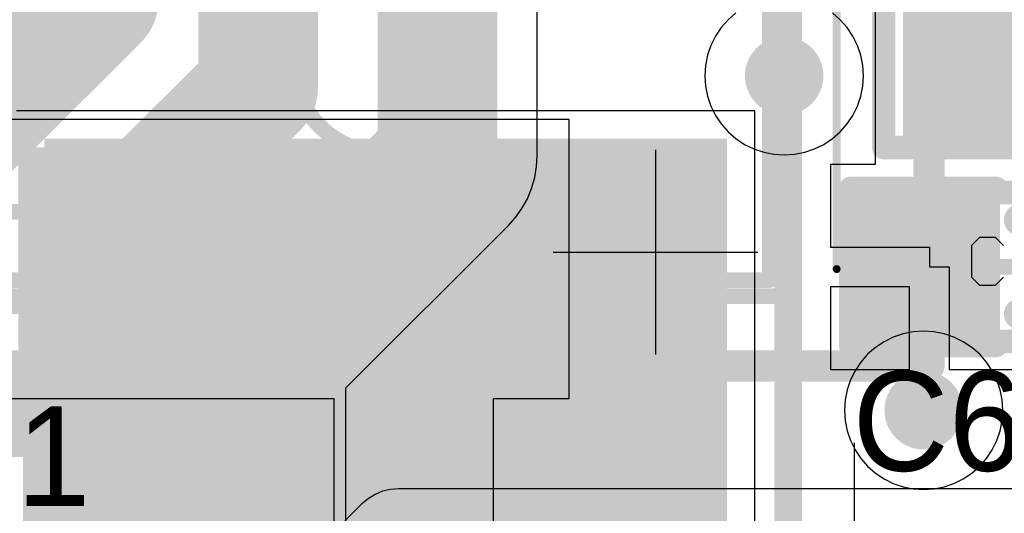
# Model space of a CAD drawing. Header units: millimetres. Extents: x 0 to 154, y -22 to 67.
# Tile 51 of 116: x 10.34 to 16.62, y 16.39 to 19.53. Entities that reach past the tile are written whole.
import ezdxf

# ---------------------------------------------------------------- set-up
doc = ezdxf.new("R2010")
doc.units = ezdxf.units.MM
for name, color, linetype in [('BottomLayer', 5, 'Continuous'), ('BottomOverlay', 54, 'Continuous'), ('BottomPaste', 16, 'Continuous'), ('BottomSolder', 6, 'Continuous'), ('Mechanical13', 56, 'Continuous'), ('Mechanical15', 56, 'Continuous'), ('Mechanical3', 76, 'Continuous'), ('Mechanical7', 56, 'Continuous'), ('Mechanical8', 56, 'Continuous'), ('MidLayer1', 16, 'Continuous'), ('MidLayer2', 76, 'Continuous'), ('MultiLayer', 9, 'Continuous'), ('TopLayer', 1, 'Continuous'), ('TopOverlay', 2, 'Continuous'), ('TopPaste', 8, 'Continuous'), ('TopSolder', 216, 'Continuous'), ('ViaHoleLayer', 16, 'Continuous')]:
    doc.layers.add(name, color=color, linetype=linetype)

# ---------------------------------------------------------------- blocks, each defined once
blk = doc.blocks.new('L_KLS5_CR2032_23_B1_B_25')
at = {"layer": 'BottomLayer'}
blk.add_solid([(-16.25, -2.1), (-13.05, -2.1), (-16.25, 2.1), (-13.05, 2.1)], dxfattribs=at)
at = {"layer": 'BottomOverlay'}
blk.add_line((-16.1, -2.9887), (-14.9151, -2.9887), dxfattribs=at)
at = {"layer": 'BottomOverlay', "const_width": 0.2}
for points in [[(-14.4235, 3.4625), (-14.4235, 1.9638)], [(-14.4235, -1.9637), (-14.4235, -3.4624)], [(-14.4235, -3.4624), (-11.2298, -3.4624)]]:
    blk.add_lwpolyline(points, dxfattribs=at)
at = {"layer": 'BottomOverlay', "const_width": 0.1}
for points in [[(-14.4735, 1.9638, 1), (-14.3735, 1.9638, 1)], [(-14.4735, -1.9637, 1), (-14.3735, -1.9637, 1)], [(-14.4735, -3.4624, 1), (-14.3735, -3.4624, 1)], [(-14.4735, -3.4624, 1), (-14.3735, -3.4624, 1)]]:
    blk.add_lwpolyline(points, format="xyb", close=True, dxfattribs=at)
at = {"layer": 'BottomPaste'}
blk.add_solid([(-16.25, -2.1), (-13.05, -2.1), (-16.25, 2.1), (-13.05, 2.1)], dxfattribs=at)
at = {"layer": 'BottomSolder'}
blk.add_solid([(-16.3262, -2.1762), (-12.9738, -2.1762), (-16.3262, 2.1762), (-12.9738, 2.1762)], dxfattribs=at)
at = {"layer": 'Mechanical8', "const_width": 0.1}
for points in [[(-14.4235, 3.4625), (-14.4235, 1.9638)], [(-13.9791, 2.5426), (-13.9791, 1.9638)], [(-13.8757, 2.4496), (-13.8757, -2.4495)], [(-14.4235, 1.9638), (-13.8757, 1.9638)], [(-15.8705, 1.9018), (-13.8757, 1.9018)], [(-15.8705, -1.9017), (-13.8757, -1.9017)], [(-14.4235, -1.9637), (-13.8757, -1.9637)], [(-14.4235, -1.9637), (-14.4235, -3.4624)], [(-13.9791, -1.9637), (-13.9791, -2.5425)], [(-13.8757, -2.4495), (-10.9611, -2.4495)], [(-14.4235, -2.5425), (-9.8758, -2.5425)], [(-14.4235, -3.4624), (-11.2298, -3.4624)], [(-14.1754, -3.4624), (-9.8758, -3.4624)]]:
    blk.add_lwpolyline(points, dxfattribs=at)
at = {"layer": 'Mechanical8'}
for points, const_width in [([(-14.4485, 1.9638, 1), (-14.3985, 1.9638, 1)], 0.05), ([(-14.4485, 1.9638, 1), (-14.3985, 1.9638, 1)], 0.05), ([(-14.0041, 1.9638, 1), (-13.9541, 1.9638, 1)], 0.05), ([(-13.9007, 1.9638, 1), (-13.8507, 1.9638, 1)], 0.05), ([(-13.9007, 1.9018, 1), (-13.8507, 1.9018, 1)], 0.05), ([(-11.8813, 0, 1), (-13.0687, 0, 1)], 0.1), ([(-13.0937, 0, 1), (-13.0437, 0, 1)], 0.05), ([(-13.9007, -1.9017, 1), (-13.8507, -1.9017, 1)], 0.05), ([(-14.4485, -1.9637, 1), (-14.3985, -1.9637, 1)], 0.05), ([(-14.4485, -1.9637, 1), (-14.3985, -1.9637, 1)], 0.05), ([(-14.0041, -1.9637, 1), (-13.9541, -1.9637, 1)], 0.05), ([(-13.9007, -1.9637, 1), (-13.8507, -1.9637, 1)], 0.05), ([(-13.9007, -2.4495, 1), (-13.8507, -2.4495, 1)], 0.05), ([(-13.9007, -2.4495, 1), (-13.8507, -2.4495, 1)], 0.05), ([(-14.4485, -2.5425, 1), (-14.3985, -2.5425, 1)], 0.05), ([(-14.0041, -2.5425, 1), (-13.9541, -2.5425, 1)], 0.05), ([(-14.4485, -3.4624, 1), (-14.3985, -3.4624, 1)], 0.05), ([(-14.4485, -3.4624, 1), (-14.3985, -3.4624, 1)], 0.05), ([(-14.2004, -3.4624, 1), (-14.1504, -3.4624, 1)], 0.05)]:
    blk.add_lwpolyline(points, format="xyb", close=True, dxfattribs=dict(at, const_width=const_width))
blk = doc.blocks.new('TY_NR3015_192')
at = {"layer": 'Mechanical13', "const_width": 0.1}
for points in [[(-1.55, -1.55), (-1.55, 1.55)], [(1.55, 1.55), (-1.55, 1.55)], [(1.55, -1.55), (1.55, 1.55)], [(1.55, -1.55), (-1.55, -1.55)]]:
    blk.add_lwpolyline(points, dxfattribs=at)
at = {"layer": 'Mechanical13', "const_width": 0.05}
for points in [[(-1.575, 1.55, 1), (-1.525, 1.55, 1)], [(-1.575, 1.55, 1), (-1.525, 1.55, 1)], [(1.525, 1.55, 1), (1.575, 1.55, 1)], [(1.525, 1.55, 1), (1.575, 1.55, 1)], [(-1.575, -1.55, 1), (-1.525, -1.55, 1)], [(-1.575, -1.55, 1), (-1.525, -1.55, 1)], [(1.525, -1.55, 1), (1.575, -1.55, 1)], [(1.525, -1.55, 1), (1.575, -1.55, 1)]]:
    blk.add_lwpolyline(points, format="xyb", close=True, dxfattribs=at)
at = {"layer": 'Mechanical15'}
for points, const_width in [([(-2.325, -1.85), (-2.325, 1.85)], 0.05), ([(2.325, 1.85), (-2.325, 1.85)], 0.05), ([(2.325, -1.85), (2.325, 1.85)], 0.05), ([(0, -0.5), (0, 0.5)], 0.1), ([(0.5, 0), (-0.5, 0)], 0.1), ([(2.325, -1.85), (-2.325, -1.85)], 0.05)]:
    blk.add_lwpolyline(points, dxfattribs=dict(at, const_width=const_width))
for points, const_width in [([(-2.3375, 1.85, 1), (-2.3125, 1.85, 1)], 0.025), ([(-2.3375, 1.85, 1), (-2.3125, 1.85, 1)], 0.025), ([(2.3125, 1.85, 1), (2.3375, 1.85, 1)], 0.025), ([(2.3125, 1.85, 1), (2.3375, 1.85, 1)], 0.025), ([(-0.025, 0.5, 1), (0.025, 0.5, 1)], 0.05), ([(-0.525, 0, 1), (-0.475, 0, 1)], 0.05), ([(0.475, 0, 1), (0.525, 0, 1)], 0.05), ([(-0.025, -0.5, 1), (0.025, -0.5, 1)], 0.05), ([(-2.3375, -1.85, 1), (-2.3125, -1.85, 1)], 0.025), ([(-2.3375, -1.85, 1), (-2.3125, -1.85, 1)], 0.025), ([(2.3125, -1.85, 1), (2.3375, -1.85, 1)], 0.025), ([(2.3125, -1.85, 1), (2.3375, -1.85, 1)], 0.025)]:
    blk.add_lwpolyline(points, format="xyb", close=True, dxfattribs=dict(at, const_width=const_width))
at = {"layer": 'Mechanical7'}
for p, q in [((-0.2285, 0.3808), (-0.165, 0.2538)), ((0.0254, 0.3808), (-0.038, 0.3173)), ((0.0889, 0.3808), (0.0254, 0.3808)), ((0.1524, 0.3173), (0.0889, 0.3808)), ((-0.038, 0.3173), (-0.038, 0.1269)), ((0.1524, 0.1904), (0.1524, 0.3173)), ((-0.165, 0.2538), (-0.038, 0.1269)), ((0.0889, 0.1269), (0.1524, 0.1904)), ((-0.038, 0.1269), (0.0889, 0.1269)), ((0.1524, -0.254), (0.1524, -0.0001)), ((-0.2285, -0.254), (0.1524, -0.254))]:
    blk.add_line(p, q, dxfattribs=at)
at = {"layer": 'TopLayer'}
for points in [[(-0.7, -1.35), (-0.7, 1.35), (-1.5, -1.35), (-1.5, 1.35)], [(1.5, -1.35), (1.5, 1.35), (0.7, -1.35), (0.7, 1.35)]]:
    blk.add_solid(points, dxfattribs=at)
at = {"layer": 'TopOverlay'}
for points, const_width in [([(-1.95, 1.7, 1), (-2.05, 1.7, 1)], 0.1), ([(-2.075, 1.7, 1), (-2.025, 1.7, 1)], 0.05), ([(-1.975, 1.7, 1), (-1.925, 1.7, 1)], 0.05), ([(-1.5875, 1.55, 1), (-1.5125, 1.55, 1)], 0.075), ([(-1.5875, 1.55, 1), (-1.5125, 1.55, 1)], 0.075), ([(1.5125, 1.55, 1), (1.5875, 1.55, 1)], 0.075), ([(1.5125, 1.55, 1), (1.5875, 1.55, 1)], 0.075), ([(-1.5875, -1.55, 1), (-1.5125, -1.55, 1)], 0.075), ([(-1.5875, -1.55, 1), (-1.5125, -1.55, 1)], 0.075), ([(1.5125, -1.55, 1), (1.5875, -1.55, 1)], 0.075), ([(1.5125, -1.55, 1), (1.5875, -1.55, 1)], 0.075)]:
    blk.add_lwpolyline(points, format="xyb", close=True, dxfattribs=dict(at, const_width=const_width))
at = {"layer": 'TopOverlay', "const_width": 0.15}
for points in [[(-1.55, -1.55), (-1.55, 1.55)], [(1.55, 1.55), (-1.55, 1.55)], [(1.55, -1.55), (1.55, 1.55)], [(1.55, -1.55), (-1.55, -1.55)]]:
    blk.add_lwpolyline(points, dxfattribs=at)
at = {"layer": 'TopPaste'}
for points in [[(-0.7, -1.35), (-0.7, 1.35), (-1.5, -1.35), (-1.5, 1.35)], [(1.5, -1.35), (1.5, 1.35), (0.7, -1.35), (0.7, 1.35)]]:
    blk.add_solid(points, dxfattribs=at)
at = {"layer": 'TopSolder'}
for points in [[(-0.6238, -1.4262), (-0.6238, 1.4262), (-1.5762, -1.4262), (-1.5762, 1.4262)], [(1.5762, -1.4262), (1.5762, 1.4262), (0.6238, -1.4262), (0.6238, 1.4262)]]:
    blk.add_solid(points, dxfattribs=at)
blk = doc.blocks.new('CAPC1608X06L_196')
at = {"layer": 'Mechanical15', "const_width": 0.1}
for points in [[(-1.175, -0.5), (-1.175, 0.5)], [(-1.175, 0.5), (1.175, 0.5)], [(1.175, -0.5), (1.175, 0.5)], [(0, -0.45), (0, 0.45)], [(-0.45, 0), (0.45, 0)], [(-1.175, -0.5), (1.175, -0.5)]]:
    blk.add_lwpolyline(points, dxfattribs=at)
at = {"layer": 'Mechanical15', "const_width": 0.05}
for points in [[(-1.2, 0.5, 1), (-1.15, 0.5, 1)], [(-1.2, 0.5, 1), (-1.15, 0.5, 1)], [(1.15, 0.5, 1), (1.2, 0.5, 1)], [(1.15, 0.5, 1), (1.2, 0.5, 1)], [(-0.025, 0.45, 1), (0.025, 0.45, 1)], [(-0.475, 0, 1), (-0.425, 0, 1)], [(0.425, 0, 1), (0.475, 0, 1)], [(-0.025, -0.45, 1), (0.025, -0.45, 1)], [(-1.2, -0.5, 1), (-1.15, -0.5, 1)], [(-1.2, -0.5, 1), (-1.15, -0.5, 1)], [(1.15, -0.5, 1), (1.2, -0.5, 1)], [(1.15, -0.5, 1), (1.2, -0.5, 1)]]:
    blk.add_lwpolyline(points, format="xyb", close=True, dxfattribs=at)
at = {"layer": 'Mechanical7'}
for p, q in [((-0.3548, 0.1885), (-0.4055, 0.1377)), ((-0.2532, 0.1885), (-0.3548, 0.1885)), ((-0.2024, 0.1377), (-0.2532, 0.1885)), ((0.1023, 0.1885), (0.0007, 0.1377)), ((0.2039, 0.1377), (0.2546, 0.1885)), ((0.2546, 0.1885), (0.3562, 0.1885)), ((0.3562, 0.1885), (0.407, 0.1377)), ((-0.4055, 0.1377), (-0.4055, -0.0654)), ((0.0007, 0.1377), (-0.1008, 0.0361)), ((0.407, 0.1377), (0.407, 0.0869)), ((0.407, 0.0869), (0.3562, 0.0361)), ((-0.1008, 0.0361), (-0.1008, -0.0654)), ((0.0515, 0.0361), (-0.1008, 0.0361)), ((0.1023, -0.0147), (0.0515, 0.0361)), ((0.3562, 0.0361), (0.3054, 0.0361)), ((0.3054, 0.0361), (0.3562, 0.0361)), ((0.3562, 0.0361), (0.407, -0.0147)), ((0.1023, -0.0654), (0.1023, -0.0147)), ((0.407, -0.0147), (0.407, -0.0654)), ((-0.4055, -0.0654), (-0.3548, -0.1162)), ((-0.3548, -0.1162), (-0.2532, -0.1162)), ((-0.2532, -0.1162), (-0.2024, -0.0654)), ((-0.1008, -0.0654), (-0.0501, -0.1162)), ((-0.0501, -0.1162), (0.0515, -0.1162)), ((0.0515, -0.1162), (0.1023, -0.0654)), ((0.2546, -0.1162), (0.2039, -0.0654)), ((0.3562, -0.1162), (0.2546, -0.1162)), ((0.407, -0.0654), (0.3562, -0.1162))]:
    blk.add_line(p, q, dxfattribs=at)
at = {"layer": 'Mechanical7', "const_width": 0.1}
for points in [[(-0.85, 0.45), (0.85, 0.45)], [(-0.85, -0.45), (-0.85, 0.45)], [(0.85, -0.45), (0.85, 0.45)], [(-0.85, -0.45), (0.85, -0.45)]]:
    blk.add_lwpolyline(points, dxfattribs=at)
at = {"layer": 'Mechanical7', "const_width": 0.05}
for points in [[(-0.875, 0.45, 1), (-0.825, 0.45, 1)], [(-0.875, 0.45, 1), (-0.825, 0.45, 1)], [(0.825, 0.45, 1), (0.875, 0.45, 1)], [(0.825, 0.45, 1), (0.875, 0.45, 1)], [(-0.875, -0.45, 1), (-0.825, -0.45, 1)], [(-0.875, -0.45, 1), (-0.825, -0.45, 1)], [(0.825, -0.45, 1), (0.875, -0.45, 1)], [(0.825, -0.45, 1), (0.875, -0.45, 1)]]:
    blk.add_lwpolyline(points, format="xyb", close=True, dxfattribs=at)
at = {"layer": 'TopLayer'}
for points in [[(-0.3, -0.4), (-0.3, 0.4), (-1.05, -0.4), (-1.05, 0.4)], [(1.05, -0.4), (1.05, 0.4), (0.3, -0.4), (0.3, 0.4)]]:
    blk.add_solid(points, dxfattribs=at)
at = {"layer": 'TopOverlay'}
for points, const_width in [([(-1.175, -0.5), (-1.175, 0.5)], 0.1524), ([(-1.175, 0.5), (-0.25, 0.5)], 0.1524), ([(0.25, 0.5), (1.175, 0.5)], 0.1524), ([(1.175, -0.5), (1.175, 0.5)], 0.1524), ([(-0.1, 0.3), (0.1, 0.3)], 0.2), ([(-0.1, -0.3), (0.1, -0.3)], 0.2), ([(-1.175, -0.5), (-0.25, -0.5)], 0.1524), ([(0.25, -0.5), (1.175, -0.5)], 0.1524)]:
    blk.add_lwpolyline(points, dxfattribs=dict(at, const_width=const_width))
for points, const_width in [([(-1.2131, 0.5, 1), (-1.1369, 0.5, 1)], 0.0762), ([(-1.2131, 0.5, 1), (-1.1369, 0.5, 1)], 0.0762), ([(-0.2881, 0.5, 1), (-0.2119, 0.5, 1)], 0.0762), ([(0.2119, 0.5, 1), (0.2881, 0.5, 1)], 0.0762), ([(1.1369, 0.5, 1), (1.2131, 0.5, 1)], 0.0762), ([(1.1369, 0.5, 1), (1.2131, 0.5, 1)], 0.0762), ([(-0.15, 0.3, 1), (-0.05, 0.3, 1)], 0.1), ([(0.05, 0.3, 1), (0.15, 0.3, 1)], 0.1), ([(-0.15, -0.3, 1), (-0.05, -0.3, 1)], 0.1), ([(0.05, -0.3, 1), (0.15, -0.3, 1)], 0.1), ([(-1.2131, -0.5, 1), (-1.1369, -0.5, 1)], 0.0762), ([(-1.2131, -0.5, 1), (-1.1369, -0.5, 1)], 0.0762), ([(-0.2881, -0.5, 1), (-0.2119, -0.5, 1)], 0.0762), ([(0.2119, -0.5, 1), (0.2881, -0.5, 1)], 0.0762), ([(1.1369, -0.5, 1), (1.2131, -0.5, 1)], 0.0762), ([(1.1369, -0.5, 1), (1.2131, -0.5, 1)], 0.0762)]:
    blk.add_lwpolyline(points, format="xyb", close=True, dxfattribs=dict(at, const_width=const_width))
at = {"layer": 'TopPaste'}
for points in [[(-0.3, -0.4), (-0.3, 0.4), (-1.05, -0.4), (-1.05, 0.4)], [(1.05, -0.4), (1.05, 0.4), (0.3, -0.4), (0.3, 0.4)]]:
    blk.add_solid(points, dxfattribs=at)
at = {"layer": 'TopSolder'}
for points in [[(-0.2238, -0.4762), (-0.2238, 0.4762), (-1.1262, -0.4762), (-1.1262, 0.4762)], [(1.1262, -0.4762), (1.1262, 0.4762), (0.2238, -0.4762), (0.2238, 0.4762)]]:
    blk.add_solid(points, dxfattribs=at)
blk = doc.blocks.new('LIST_ANG_1_2_SMD_2_54MM_235')
at = {"layer": 'Mechanical7', "const_width": 0.1}
for points in [[(0.97, 0.8497), (1.12, 0.9997)], [(1.12, 0.9997), (1.42, 0.9997)], [(1.57, 0.8497), (1.42, 0.9997)], [(0.97, -3.226), (0.97, 0.85)], [(1.57, 0.8497), (0.97, 0.8497)], [(1.57, -3.226), (1.57, 0.85)], [(1.57, -0.4637), (0.97, -0.4637)]]:
    blk.add_lwpolyline(points, dxfattribs=at)
at = {"layer": 'Mechanical7', "const_width": 0.05}
for points in [[(1.095, 0.9997, 1), (1.145, 0.9997, 1)], [(1.095, 0.9997, 1), (1.145, 0.9997, 1)], [(1.395, 0.9997, 1), (1.445, 0.9997, 1)], [(1.395, 0.9997, 1), (1.445, 0.9997, 1)], [(0.945, 0.85, 1), (0.995, 0.85, 1)], [(0.945, 0.8497, 1), (0.995, 0.8497, 1)], [(0.945, 0.8497, 1), (0.995, 0.8497, 1)], [(1.545, 0.85, 1), (1.595, 0.85, 1)], [(1.545, 0.8497, 1), (1.595, 0.8497, 1)], [(1.545, 0.8497, 1), (1.595, 0.8497, 1)], [(0.945, -0.4637, 1), (0.995, -0.4637, 1)], [(1.545, -0.4637, 1), (1.595, -0.4637, 1)]]:
    blk.add_lwpolyline(points, format="xyb", close=True, dxfattribs=at)
at = {"layer": 'TopLayer'}
blk.add_solid([(0.635, -1.59), (1.905, -1.59), (0.635, 1.59), (1.905, 1.59)], dxfattribs=at)
at = {"layer": 'TopPaste'}
blk.add_solid([(0.635, -1.59), (1.905, -1.59), (0.635, 1.59), (1.905, 1.59)], dxfattribs=at)
at = {"layer": 'TopSolder'}
blk.add_solid([(0.5588, -1.6662), (1.9812, -1.6662), (0.5588, 1.6662), (1.9812, 1.6662)], dxfattribs=at)

msp = doc.modelspace()

# ---------------------------------------------------------------- linework, layer by layer
at = {"layer": 'BottomLayer'}
for p, q in [((15.0286, 18.954), (10.3206, 18.954)), ((15.0286, 16.0402), (15.0286, 18.954))]:
    msp.add_line(p, q, dxfattribs=at)
for points, const_width in [([(15.0896, 19.177, 1), (15.3396, 19.177, 1)], 0.25), ([(12.5222, 17.05, 1), (12.827, 17.05, 1)], 0.3048), ([(12.5222, 17.05, 1), (12.827, 17.05, 1)], 0.3048), ([(15.9786, 17.0434, 1), (16.2286, 17.0434, 1)], 0.25)]:
    msp.add_lwpolyline(points, format="xyb", close=True, dxfattribs=dict(at, const_width=const_width))
at = {"layer": 'BottomLayer', "const_width": 0.6096}
for points in [[(6.4016, 17.05), (12.6746, 17.05)], [(12.6746, 17.05), (13.8496, 15.875)]]:
    msp.add_lwpolyline(points, dxfattribs=at)
at = {"layer": 'Mechanical3', "const_width": 0.1778}
msp.add_lwpolyline([(15.24, -5.2578), (15.24, 54.0258)], dxfattribs=at)
at = {"layer": 'MidLayer1'}
for p, q in [((12.6068, 16.5067), (12.5625, 16.4795)), ((12.6548, 16.5266), (12.6068, 16.5067)), ((12.7053, 16.5387), (12.6548, 16.5266)), ((12.7571, 16.5428), (12.7053, 16.5387)), ((17.3385, 16.5428), (12.7571, 16.5428)), ((12.5229, 16.4458), (11.4498, 15.3726)), ((12.5625, 16.4795), (12.5229, 16.4458))]:
    msp.add_line(p, q, dxfattribs=at)
for points, const_width in [([(11.6598, 19.3294, 1), (11.8098, 19.3294, 1)], 0.15), ([(15.0896, 19.177, 1), (15.3396, 19.177, 1)], 0.25), ([(15.9786, 17.0434, 1), (16.2286, 17.0434, 1)], 0.25), ([(10.6946, 16.891, 1), (10.8446, 16.891, 1)], 0.15), ([(11.609, 16.8656, 1), (11.759, 16.8656, 1)], 0.15)]:
    msp.add_lwpolyline(points, format="xyb", close=True, dxfattribs=dict(at, const_width=const_width))
at = {"layer": 'MidLayer2'}
for p, q in [((13.6408, 18.669), (13.6408, 20.4056)), ((14.8575, 19.5341), (14.8139, 19.4845)), ((14.9071, 19.5777), (14.8575, 19.5341)), ((15.5717, 19.5341), (15.5221, 19.5777)), ((15.6153, 19.4845), (15.5717, 19.5341)), ((14.8139, 19.4845), (14.7772, 19.4295)), ((15.652, 19.4295), (15.6153, 19.4845)), ((14.7772, 19.4295), (14.748, 19.3703)), ((15.6812, 19.3703), (15.652, 19.4295)), ((14.748, 19.3703), (14.7267, 19.3077)), ((15.7025, 19.3077), (15.6812, 19.3703)), ((14.7267, 19.3077), (14.7138, 19.2429)), ((15.7154, 19.2429), (15.7025, 19.3077)), ((14.7138, 19.2429), (14.7095, 19.177)), ((15.7197, 19.177), (15.7154, 19.2429)), ((14.7095, 19.177), (14.7138, 19.1111)), ((15.7154, 19.1111), (15.7197, 19.177)), ((14.7138, 19.1111), (14.7267, 19.0463)), ((15.7025, 19.0463), (15.7154, 19.1111)), ((14.7267, 19.0463), (14.748, 18.9837)), ((15.6812, 18.9837), (15.7025, 19.0463)), ((14.748, 18.9837), (14.7772, 18.9245)), ((15.652, 18.9245), (15.6812, 18.9837)), ((14.7772, 18.9245), (14.8139, 18.8695)), ((15.6153, 18.8695), (15.652, 18.9245)), ((14.8139, 18.8695), (14.8575, 18.8199)), ((15.5717, 18.8199), (15.6153, 18.8695)), ((14.8575, 18.8199), (14.9071, 18.7763)), ((14.9071, 18.7763), (14.9621, 18.7396)), ((15.4671, 18.7396), (15.5221, 18.7763)), ((15.5221, 18.7763), (15.5717, 18.8199)), ((14.9621, 18.7396), (15.0213, 18.7104)), ((15.0213, 18.7104), (15.0839, 18.6891)), ((15.3453, 18.6891), (15.4079, 18.7104)), ((15.4079, 18.7104), (15.4671, 18.7396)), ((13.6368, 18.5978), (13.6408, 18.669)), ((15.0839, 18.6891), (15.1487, 18.6762)), ((15.1487, 18.6762), (15.2146, 18.6719)), ((15.2146, 18.6719), (15.2805, 18.6762)), ((15.2805, 18.6762), (15.3453, 18.6891)), ((13.6249, 18.5275), (13.6368, 18.5978)), ((13.6051, 18.4589), (13.6249, 18.5275)), ((13.5778, 18.393), (13.6051, 18.4589)), ((13.5433, 18.3306), (13.5778, 18.393)), ((13.502, 18.2725), (13.5433, 18.3306)), ((13.4545, 18.2193), (13.502, 18.2725)), ((12.4216, 17.1864), (13.4545, 18.2193)), ((15.9103, 17.51), (15.8511, 17.4808)), ((15.9729, 17.5313), (15.9103, 17.51)), ((16.0377, 17.5442), (15.9729, 17.5313)), ((16.1036, 17.5485), (16.0377, 17.5442)), ((16.1695, 17.5442), (16.1036, 17.5485)), ((16.2343, 17.5313), (16.1695, 17.5442)), ((16.2969, 17.51), (16.2343, 17.5313)), ((16.3561, 17.4808), (16.2969, 17.51)), ((15.8511, 17.4808), (15.7961, 17.4441)), ((16.4111, 17.4441), (16.3561, 17.4808)), ((15.7465, 17.4005), (15.7029, 17.3509)), ((15.7961, 17.4441), (15.7465, 17.4005)), ((16.4607, 17.4005), (16.4111, 17.4441)), ((16.5043, 17.3509), (16.4607, 17.4005)), ((15.7029, 17.3509), (15.6662, 17.2959)), ((16.541, 17.2959), (16.5043, 17.3509)), ((15.6662, 17.2959), (15.637, 17.2367)), ((16.5702, 17.2367), (16.541, 17.2959)), ((15.637, 17.2367), (15.6157, 17.1741)), ((16.5915, 17.1741), (16.5702, 17.2367)), ((12.4216, 14.3899), (12.4216, 17.1864)), ((15.6157, 17.1741), (15.6028, 17.1093)), ((16.6044, 17.1093), (16.5915, 17.1741)), ((15.6028, 17.1093), (15.5985, 17.0434)), ((16.6087, 17.0434), (16.6044, 17.1093)), ((15.5985, 17.0434), (15.6028, 16.9775)), ((16.6044, 16.9775), (16.6087, 17.0434)), ((15.6028, 16.9775), (15.6157, 16.9127)), ((16.5915, 16.9127), (16.6044, 16.9775)), ((15.6157, 16.9127), (15.637, 16.8501)), ((16.5702, 16.8501), (16.5915, 16.9127)), ((15.637, 16.8501), (15.6662, 16.7909)), ((16.541, 16.7909), (16.5702, 16.8501)), ((15.6662, 16.7909), (15.7029, 16.7359)), ((16.5043, 16.7359), (16.541, 16.7909)), ((15.7029, 16.7359), (15.7465, 16.6863)), ((16.4607, 16.6863), (16.5043, 16.7359)), ((15.7465, 16.6863), (15.7961, 16.6427)), ((15.7961, 16.6427), (15.8511, 16.606)), ((16.3561, 16.606), (16.4111, 16.6427)), ((16.4111, 16.6427), (16.4607, 16.6863)), ((15.8511, 16.606), (15.9103, 16.5768)), ((15.9103, 16.5768), (15.9729, 16.5555)), ((16.2343, 16.5555), (16.2969, 16.5768)), ((16.2969, 16.5768), (16.3561, 16.606)), ((15.9729, 16.5555), (16.0377, 16.5426)), ((16.0377, 16.5426), (16.1036, 16.5383)), ((16.1036, 16.5383), (16.1695, 16.5426)), ((16.1695, 16.5426), (16.2343, 16.5555))]:
    msp.add_line(p, q, dxfattribs=at)
at = {"layer": 'MidLayer2', "const_width": 0.762}
for points in [[(10.8458, 19.6596), (10.8458, 21.321)], [(11.8618, 19.1008), (11.8618, 21.0058)], [(13.0048, 18.669), (13.0048, 20.7264)], [(9.7282, 18.542), (10.8458, 19.6596)], [(10.7442, 17.9832), (11.8618, 19.1008)], [(11.7856, 17.4498), (13.0048, 18.669)], [(10.7442, 10.3378), (10.7442, 17.9832)], [(11.7856, 10.2362), (11.7856, 17.4498)]]:
    msp.add_lwpolyline(points, dxfattribs=at)
at = {"layer": 'MidLayer2'}
for points, const_width in [([(10.6553, 19.6596, 1), (11.0363, 19.6596, 1)], 0.381), ([(10.6553, 19.6596, 1), (11.0363, 19.6596, 1)], 0.381), ([(11.6713, 19.1008, 1), (12.0523, 19.1008, 1)], 0.381), ([(11.6713, 19.1008, 1), (12.0523, 19.1008, 1)], 0.381), ([(15.0896, 19.177, 1), (15.3396, 19.177, 1)], 0.25), ([(12.8143, 18.669, 1), (13.1953, 18.669, 1)], 0.381), ([(12.8143, 18.669, 1), (13.1953, 18.669, 1)], 0.381), ([(10.5537, 17.9832, 1), (10.9347, 17.9832, 1)], 0.381), ([(10.5537, 17.9832, 1), (10.9347, 17.9832, 1)], 0.381), ([(11.5951, 17.4498, 1), (11.9761, 17.4498, 1)], 0.381), ([(11.5951, 17.4498, 1), (11.9761, 17.4498, 1)], 0.381), ([(15.9786, 17.0434, 1), (16.2286, 17.0434, 1)], 0.25)]:
    msp.add_lwpolyline(points, format="xyb", close=True, dxfattribs=dict(at, const_width=const_width))
at = {"layer": 'MultiLayer'}
for points, const_width in [([(11.6598, 19.3294, 1), (11.8098, 19.3294, 1)], 0.15), ([(15.0896, 19.177, 1), (15.3396, 19.177, 1)], 0.25), ([(15.9786, 17.0434, 1), (16.2286, 17.0434, 1)], 0.25), ([(10.6946, 16.891, 1), (10.8446, 16.891, 1)], 0.15), ([(11.609, 16.8656, 1), (11.759, 16.8656, 1)], 0.15)]:
    msp.add_lwpolyline(points, format="xyb", close=True, dxfattribs=dict(at, const_width=const_width))
at = {"layer": 'TopLayer'}
for p, q in [((15.795, 19.8232), (15.795, 18.6118)), ((13.844, 18.8976), (10.156, 18.8976)), ((13.844, 17.1196), (13.844, 18.8976)), ((15.795, 18.6118), (15.5108, 18.6118)), ((15.5108, 18.6118), (15.5108, 18.0848)), ((15.5108, 18.0848), (16.1398, 18.0848)), ((16.1398, 18.0848), (16.1398, 17.9578)), ((16.1398, 17.9578), (16.2668, 17.9578)), ((16.2668, 17.9578), (16.2668, 17.3038)), ((16.0128, 17.8308), (15.5108, 17.8308)), ((15.5108, 17.8308), (15.5108, 17.3038)), ((16.0128, 17.3038), (16.0128, 17.8308)), ((15.5108, 17.3038), (16.0128, 17.3038)), ((16.2668, 17.3038), (16.7688, 17.3038)), ((10.156, 17.1196), (12.3433, 17.1196)), ((12.3433, 17.1196), (12.3433, 15.6718)), ((13.3615, 15.8827), (13.3615, 17.1196)), ((13.3615, 17.1196), (13.844, 17.1196))]:
    msp.add_line(p, q, dxfattribs=at)
for points, const_width in [([(11.6598, 19.3294, 1), (11.8098, 19.3294, 1)], 0.15), ([(15.0896, 19.177, 1), (15.3396, 19.177, 1)], 0.25), ([(11.6838, 18.0086, 1), (11.9378, 18.0086, 1)], 0.254), ([(11.873, 18.0086, 1), (12.127, 18.0086, 1)], 0.254), ([(11.873, 18.0086, 1), (12.127, 18.0086, 1)], 0.254), ([(12.6238, 18.0086, 1), (12.8778, 18.0086, 1)], 0.254), ([(12.6238, 18.0086, 1), (12.8778, 18.0086, 1)], 0.254), ([(12.7254, 17.907, 1), (12.9794, 17.907, 1)], 0.254), ([(12.7254, 17.907, 1), (12.9794, 17.907, 1)], 0.254), ([(15.9786, 17.0434, 1), (16.2286, 17.0434, 1)], 0.25), ([(10.6946, 16.891, 1), (10.8446, 16.891, 1)], 0.15), ([(11.609, 16.8656, 1), (11.759, 16.8656, 1)], 0.15)]:
    msp.add_lwpolyline(points, format="xyb", close=True, dxfattribs=dict(at, const_width=const_width))
at = {"layer": 'TopLayer', "const_width": 0.508}
for points in [[(11.8108, 18.0086), (12, 18.0086)], [(12, 18.0086), (12.7508, 18.0086)], [(12.7508, 18.0086), (12.8524, 17.907)], [(12.8524, 15.6718), (12.8524, 17.907)]]:
    msp.add_lwpolyline(points, dxfattribs=at)
at = {"layer": 'TopOverlay'}
for p, q in [((14.3942, 18.705), (14.3942, 17.399)), ((13.7412, 18.052), (15.0472, 18.052))]:
    msp.add_line(p, q, dxfattribs=at)
at = {"layer": 'ViaHoleLayer'}
for points, const_width in [([(11.7098, 19.3294, 1), (11.7598, 19.3294, 1)], 0.05), ([(15.1521, 19.177, 1), (15.2771, 19.177, 1)], 0.125), ([(16.0411, 17.0434, 1), (16.1661, 17.0434, 1)], 0.125), ([(10.7446, 16.891, 1), (10.7946, 16.891, 1)], 0.05), ([(11.659, 16.8656, 1), (11.709, 16.8656, 1)], 0.05)]:
    msp.add_lwpolyline(points, format="xyb", close=True, dxfattribs=dict(at, const_width=const_width))

# ---------------------------------------------------------------- block references
for name, p, rotation in [('L_KLS5_CR2032_23_B1_B_25', (12.6746, 31.75), 90), ('TY_NR3015_192', (17.399, 20.2692), 270), ('LIST_ANG_1_2_SMD_2_54MM_235', (12, 19.2786), 270), ('CAPC1608X06L_196', (16.8148, 17.9578), 360)]:
    msp.add_blockref(name, p, dxfattribs=dict(rotation=rotation))

# ---------------------------------------------------------------- texts
at = {"layer": 'TopOverlay'}
for s, p in [('C63', (15.6501, 16.6571)), ('P21', (9.2824, 16.4338))]:
    msp.add_text(s, height=0.635, dxfattribs=at).set_placement(p)

doc.saveas('drawing.dxf')
